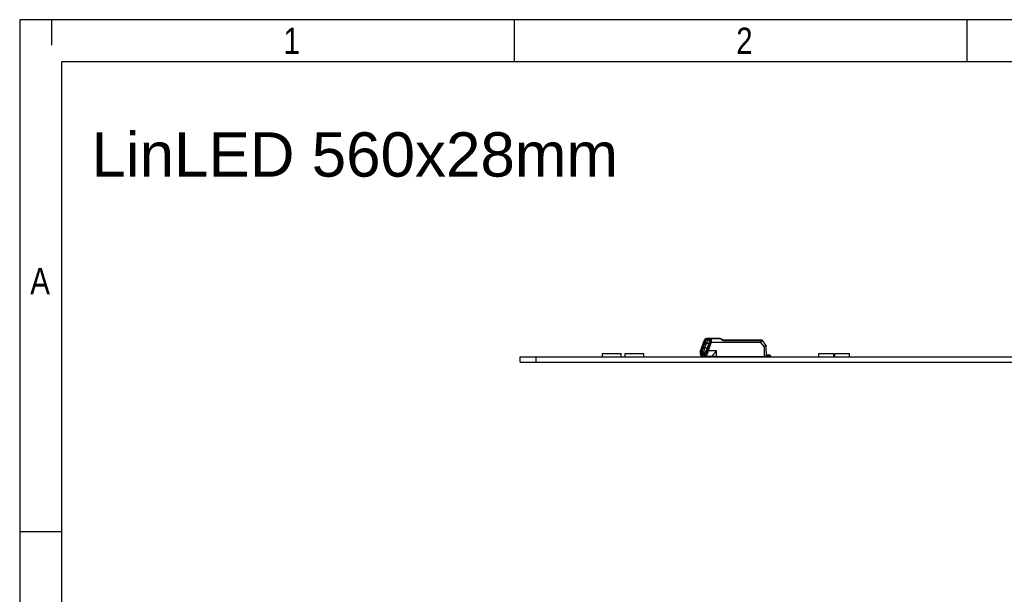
# Model space of a CAD drawing. Header units: millimetres. Extents: x 16 to 406, y 5 to 285.
# Tile 9 of 14: x 16 to 109, y 230 to 285. Entities that reach past the tile are written whole.
import ezdxf
from ezdxf.entities.mleader import LeaderData, LeaderLine
from ezdxf.math import Vec2, Vec3

# ---------------------------------------------------------------- set-up
doc = ezdxf.new("R2010")
doc.units = ezdxf.units.MM
for name, color, linetype in [('10', 7, 'Continuous'), ('Default', 7, 'Continuous'), ('LINLED_560X28MM_', 7, 'Continuous')]:
    doc.layers.add(name, color=color, linetype=linetype)
doc.styles.add('SEACAD_Arial', font='arial.ttf')

# ---------------------------------------------------------------- blocks, each defined once
blk = doc.blocks.new('_DOT')
at = {"color": 0}
blk.add_line((0, 0), (-1, 0), dxfattribs=at)
at = {"color": 0, "const_width": 0.333}
blk.add_lwpolyline([(-0.1665, 0, 1), (0.1665, 0, 1)], format="xyb", close=True, dxfattribs=at)
blk = doc.blocks.new('SE4')
at = {"layer": 'LINLED_560X28MM_', "color": 7, "linetype": 'Continuous'}
for p, q in [((80.46, 254.063), (80.18, 253.264)), ((80.245, 253.232), (80.525, 254.03)), ((80.559, 254.063), (80.279, 253.264)), ((80.284, 253.265), (80.564, 254.064)), ((80.572, 253.978), (80.415, 253.527)), ((80.548, 254.03), (80.525, 254.03)), ((80.526, 254.052), (80.556, 254.052)), ((80.722, 253.927), (80.565, 253.477)), ((80.572, 253.978), (80.722, 253.927)), ((80.722, 254.355), (80.667, 254.355)), ((80.686, 254.377), (80.785, 254.377)), ((80.695, 254.311), (81.109, 254.311)), ((80.982, 253.927), (80.722, 253.927)), ((80.903, 254.181), (80.768, 254.284)), ((81.017, 254.284), (80.768, 254.284)), ((81.199, 254.377), (80.785, 254.377)), ((81.068, 254.064), (80.792, 253.265)), ((80.843, 253.527), (81, 253.978)), ((81.047, 254.181), (80.903, 254.181)), ((81.047, 254.18), (80.903, 254.181)), ((81.188, 254.03), (80.912, 253.232)), ((81.017, 254.284), (81.04, 254.266)), ((81.187, 254.052), (85.867, 254.052)), ((81.188, 254.03), (85.868, 254.03)), ((81.199, 254.377), (81.47, 254.377)), ((81.983, 254.377), (81.199, 254.377)), ((82.002, 254.355), (81.217, 254.355)), ((81.47, 254.377), (81.884, 254.377)), ((85.916, 254.172), (82.313, 254.172)), ((85.889, 254.227), (82.315, 254.227)), ((85.857, 254.227), (85.851, 254.227)), ((86.19, 253.63), (85.868, 254.03)), ((85.956, 254.227), (85.889, 254.227)), ((86.336, 253.816), (86.035, 254.19)), ((70.897, 252.977), (72.647, 252.977)), ((70.897, 252.652), (70.897, 252.977)), ((72.647, 252.652), (72.647, 252.977)), ((73.047, 252.977), (74.797, 252.977)), ((73.047, 252.652), (73.047, 252.977)), ((74.797, 252.652), (74.797, 252.977)), ((80.348, 252.965), (80.238, 252.965)), ((80.245, 253.232), (80.268, 253.232)), ((80.326, 253.136), (80.245, 253.136)), ((80.471, 253.119), (80.325, 253.134)), ((80.602, 252.827), (80.327, 252.827)), ((80.348, 252.965), (80.497, 253.012)), ((80.413, 252.918), (80.556, 252.969)), ((80.413, 252.918), (80.515, 252.918)), ((80.565, 253.477), (80.415, 253.527)), ((80.549, 252.93), (80.515, 252.918)), ((80.556, 252.969), (80.583, 252.97)), ((80.556, 252.969), (80.583, 252.969)), ((80.825, 253.477), (80.565, 253.477)), ((80.69, 252.965), (80.581, 252.965)), ((80.742, 253.136), (80.661, 253.136)), ((80.859, 253.07), (80.85, 253.074)), ((81.68, 253.232), (80.912, 253.232)), ((81.682, 252.677), (81.68, 253.231)), ((86.191, 253.631), (86.198, 252.677)), ((86.412, 252.677), (86.402, 253.631)), ((91.397, 252.977), (92.797, 252.977)), ((91.397, 252.652), (91.397, 252.977)), ((92.797, 252.652), (92.797, 252.977)), ((92.897, 252.977), (94.297, 252.977)), ((92.897, 252.652), (92.897, 252.977)), ((94.297, 252.652), (94.297, 252.977)), ((63.097, 252.652), (64.597, 252.652)), ((63.097, 252.152), (63.097, 252.652)), ((63.097, 252.152), (64.597, 252.152)), ((64.597, 252.152), (64.597, 252.652)), ((64.597, 252.652), (341.097, 252.652)), ((64.597, 252.152), (341.097, 252.152)), ((80.304, 252.702), (80.304, 252.728)), ((80.304, 252.702), (80.319, 252.652)), ((80.404, 252.727), (80.323, 252.727)), ((80.363, 252.815), (80.567, 252.815)), ((80.404, 252.802), (80.57, 252.802)), ((80.404, 252.702), (80.404, 252.802)), ((80.404, 252.702), (80.419, 252.652)), ((80.558, 252.652), (80.572, 252.702)), ((80.572, 252.794), (80.572, 252.702)), ((80.651, 252.727), (80.651, 252.728)), ((80.651, 252.727), (81.201, 252.727)), ((80.663, 252.727), (80.697, 252.727)), ((80.697, 252.727), (81.247, 252.727)), ((81.186, 252.677), (81.201, 252.727)), ((81.307, 252.677), (81.186, 252.677)), ((81.307, 252.677), (81.307, 252.771)), ((81.682, 252.677), (81.307, 252.677)), ((81.378, 252.677), (81.37, 252.652)), ((81.682, 252.677), (86.198, 252.677)), ((81.776, 252.652), (81.752, 252.677)), ((81.825, 252.652), (81.825, 252.677)), ((82.219, 252.677), (82.221, 252.671)), ((85.573, 252.673), (85.579, 252.652)), ((86.412, 252.677), (86.198, 252.677)), ((86.748, 252.802), (86.411, 252.802)), ((86.412, 252.727), (86.748, 252.727)), ((86.748, 252.802), (86.812, 252.802)), ((86.748, 252.802), (86.748, 252.727)), ((86.812, 252.702), (86.797, 252.652)), ((86.812, 252.702), (86.812, 252.802))]:
    blk.add_line(p, q, dxfattribs=at)
for centre, radius, start, end in [((80.554, 254.03), 0.1, 157.85034, 160.68223), ((82.023, 253.421), 1.689, 151.63409, 157.52622), ((82.261, 253.444), 1.839, 154.64595, 160.6827), ((81.499, 253.708), 1.093, 144.95801, 151.85396), ((80.654, 254.03), 0.1, 157.85008, 160.68261), ((82.122, 253.421), 1.688, 151.75779, 157.52582), ((82.042, 253.451), 1.6, 151.69726, 157.50356), ((81.62, 253.749), 1.129, 147.54311, 154.706), ((80.686, 254.277), 0.1, 90, 144.6586), ((81.515, 253.739), 1, 145.06127, 151.8665), ((81.599, 253.708), 1.093, 144.95492, 151.85224), ((80.785, 254.277), 0.1, 90, 144.65559), ((79.85, 254.41), 1.267, 344.12972, 350.91395), ((81.108, 253.854), 0.213, 68.29837, 100.65328), ((80.484, 254.312), 0.625, 350.61852, 359.93694), ((81.179, 254.105), 0.131, 74.19317, 126.85943), ((81.204, 254.232), 0.123, 83.6987, 140.15934), ((79.831, 254.358), 1.39, 347.27172, 354.75166), ((80.533, 254.306), 0.686, 353.74756, 4.0849), ((81.978, 254.047), 0.33, 81.65369, 89.08572), ((81.992, 254.133), 0.222, 53.6662, 87.55121), ((81.977, 254.035), 0.342, 58.76549, 82.96804), ((78.839, 249.677), 5.68, 52.29702, 54.67592), ((79.431, 249.773), 5.307, 57.05304, 59.15363), ((85.533, 254.03), 0.335, 0.14771, 3.89071), ((85.904, 254.012), 0.16, 71.5135, 85.76535), ((85.957, 254.129), 0.0986, 38.54555, 82.65812), ((86.102, 253.628), 0.3, 0.62434, 38.83328), ((80.504, 253.032), 0.378, 165.68593, 194.27569), ((81.678, 252.736), 1.589, 160.56014, 165.82255), ((80.607, 252.997), 0.407, 169.664, 193.94777), ((82.245, 252.68), 2.075, 164.59605, 169.1742), ((80.603, 253.032), 0.378, 165.68759, 194.27933), ((80.601, 253.037), 0.37, 164.61712, 191.32125), ((81.777, 252.736), 1.589, 160.56049, 165.82426), ((80.632, 253.089), 0.31, 171.22268, 203.58653), ((81.823, 252.999), 1.504, 159.4101, 174.7463), ((80.641, 253.103), 0.17, 174.21852, 212.55021), ((81.851, 252.947), 1.391, 157.60472, 172.84013), ((83.107, 251.89), 2.745, 153.00774, 156.94951), ((78.999, 254.151), 1.947, 328.56359, 341.2857), ((81.558, 252.796), 0.885, 157.41822, 168.99684), ((80.941, 253.358), 0.299, 228.13752, 252.17077), ((80.717, 252.765), 0.505, 67.34033, 81.4108), ((82.366, 252.523), 1.603, 160.03228, 166.42071), ((79.02, 253.757), 1.963, 339.53224, 344.48819), ((81.076, 251.905), 1.03, 46.47602, 48.53504)]:
    blk.add_arc(centre, radius, start, end, dxfattribs=at)
for centre, major_axis, ratio, start_param, end_param in [((80.554, 254.03), (0.0944, -0.0331), 0.092139, 3.141642, 4.429942), ((80.554, 254.03), (0, 0.1), 0.292335, 1.341264, 1.562138), ((80.654, 254.03), (0.0944, -0.0331), 0.092164, 2.86203, 3.141593), ((80.686, 254.277), (0, -0.1), 0.292335, 3.14141, 3.820984), ((80.785, 254.277), (0, 0.1), 0.956294, 0.000004, 1.221713), ((81.158, 254.03), (-0.0945, 0.0327), 0.107848, 4.435259, 6.003154), ((81.199, 254.277), (0, 0.1), 0.956296, 0.000022, 1.221741), ((81.158, 254.03), (0, 0.1), 0.292408, 4.721104, 4.941966), ((81.199, 254.277), (0, -0.1), 0.292408, 2.461947, 3.141595), ((81.983, 254.277), (0, 0.1), 0.292408, 5.603524, 6.283185), ((85.889, 254.127), (0, -0.1), 0.292408, 2.03136, 3.141712), ((86.102, 253.628), (-0.234, -0.188), 0.181559, 1.808427, 3.141593), ((80.235, 253.101), (0.097, -0.0244), 0.378954, 3.141301, 4.518679), ((80.235, 252.965), (0.0969, 0.0246), 0.627582, 3.137952, 4.327468), ((80.323, 253.227), (0, 0.5), 0.292335, 2.28664, 3.141593), ((80.334, 252.965), (0.0969, 0.0246), 0.627568, 2.75655, 3.141415), ((80.334, 253.101), (0.097, -0.0244), 0.378971, 2.84016, 3.174564), ((80.327, 253.227), (0, 0.4), 0.292408, 2.286167, 3.141593), ((80.415, 253.261), (-0.161, -0.421), 0.275588, 4.808181, 5.117815), ((80.422, 252.827), (0, -0.1), 0.956294, 4.712389, 6.090585), ((80.413, 253.477), (0, -0.559), 0.292408, 5.872083, 6.283185), ((80.556, 253.477), (0, 0.508), 0.292408, 2.730631, 3.141593), ((80.515, 253.477), (0, 0.559), 0.292408, 3.141593, 3.552781), ((80.602, 253.227), (0, -0.4), 0.292408, 0, 0.855171), ((80.697, 252.827), (0, 0.1), 0.956294, 1.570796, 3.141593), ((80.786, 252.965), (-0.0969, 0.0246), 0.627568, 0.385171, 1.955813), ((80.697, 253.227), (0, -0.5), 0.292408, 0, 0.854959), ((80.66, 253.261), (-0.16, -0.421), 0.274595, 1.373436, 1.683546), ((86.102, 253.628), (-0.3, -0.003), 0.005793, 3.141593, 4.412831), ((80.405, 252.602), (0.1, -0.1), 0.739991, 2.504528, 3.14803), ((80.458, 252.827), (0.0059, 0.0998), 0.956003, 1.752946, 2.609907), ((80.662, 252.827), (0.0059, -0.0998), 0.956003, 4.780895, 6.226363), ((80.615, 252.602), (0.1, 0.1), 0.739932, 0.637026, 1.280527), ((81.247, 253.227), (0, 0.5), 0.292408, 3.141593, 3.561836), ((82.122, 252.952), (0, -0.3), 0.956294, 0, 0.354238), ((85.579, 252.952), (0, -0.3), 0.956316, 5.872047, 6.283185), ((85.678, 252.952), (0, -0.3), 0.956294, 5.872047, 6.283185), ((85.905, 252.952), (-0.241, -0.241), 0.739932, 0.225888, 0.637026), ((86.711, 252.602), (-0.1, -0.1), 0.739932, 3.135118, 3.778619)]:
    blk.add_ellipse(centre, major_axis=major_axis, ratio=ratio, start_param=start_param, end_param=end_param, dxfattribs=at)
for points, knots in [([(80.526, 254.052), (80.503, 254.059), (80.484, 254.064), (80.466, 254.068), (80.462, 254.068), (80.461, 254.067)], [0, 0, 0, 0, 0.5, 0.5, 0.8127665, 0.8127665, 0.8127665, 0.8127665]), ([(80.768, 254.284), (80.745, 254.282), (80.708, 254.249), (80.635, 254.133), (80.598, 254.052), (80.572, 253.978)], [0, 0, 0, 0, 0.5, 0.5, 1, 1, 1, 1]), ([(80.604, 254.335), (80.607, 254.34), (80.612, 254.344), (80.63, 254.355), (80.648, 254.358), (80.667, 254.355)], [0.2821003, 0.2821003, 0.2821003, 0.2821003, 0.5, 0.5, 1, 1, 1, 1]), ([(80.722, 253.927), (80.749, 253.989), (80.784, 254.056), (80.851, 254.152), (80.884, 254.18), (80.903, 254.181)], [0, 0, 0, 0, 0.5, 0.5, 1, 1, 1, 1]), ([(81, 253.978), (81.004, 253.989), (81.026, 254.058), (81.057, 254.188), (81.046, 254.271), (81.025, 254.284), (81.017, 254.284)], [0, 0, 0, 0, 0.069566, 0.445919, 0.822271, 1, 1, 1, 1]), ([(82.124, 254.312), (82.132, 254.32), (82.139, 254.326), (82.149, 254.329), (82.153, 254.329), (82.155, 254.327)], [0, 0, 0, 0, 0.5, 0.5, 0.8676223, 0.8676223, 0.8676223, 0.8676223]), ([(82.313, 254.172), (82.314, 254.177), (82.317, 254.189), (82.319, 254.204), (82.319, 254.216), (82.318, 254.224), (82.317, 254.226), (82.317, 254.226)], [0, 0, 0, 0, 0.1807483, 0.3684267, 0.5597184, 0.7781269, 0.890961, 0.890961, 0.890961, 0.890961]), ([(85.916, 254.172), (85.917, 254.156), (85.918, 254.131), (85.913, 254.098), (85.905, 254.079), (85.895, 254.064), (85.882, 254.055), (85.871, 254.053), (85.867, 254.052)], [0, 0, 0, 0, 0.331887, 0.547385, 0.68799, 0.770997, 0.917867, 1, 1, 1, 1]), ([(85.868, 254.03), (85.881, 254.036), (85.907, 254.046), (85.944, 254.092), (85.95, 254.134), (85.955, 254.164)], [0, 0, 0, 0, 0.236241, 0.457659, 1, 1, 1, 1]), ([(85.889, 254.227), (85.903, 254.227), (85.917, 254.221), (85.941, 254.198), (85.95, 254.181), (85.955, 254.164)], [0, 0, 0, 0, 0.5, 0.5, 1, 1, 1, 1]), ([(85.955, 254.164), (85.963, 254.166), (85.98, 254.17), (86, 254.176), (86.016, 254.18), (86.027, 254.184), (86.033, 254.187), (86.036, 254.189), (86.035, 254.19), (86.034, 254.191), (86.034, 254.191)], [0, 0, 0, 0, 0.1354035, 0.2650176, 0.3888075, 0.5066678, 0.618456, 0.7239035, 0.8227797, 0.8252693, 0.8252693, 0.8252693, 0.8252693]), ([(80.138, 252.94), (80.139, 252.936), (80.141, 252.926), (80.147, 252.908), (80.154, 252.886), (80.162, 252.865), (80.17, 252.845), (80.18, 252.825), (80.191, 252.807), (80.202, 252.792), (80.213, 252.779), (80.224, 252.768), (80.236, 252.758), (80.248, 252.749), (80.26, 252.742), (80.274, 252.736), (80.288, 252.731), (80.303, 252.728), (80.315, 252.727), (80.321, 252.727), (80.323, 252.727)], [0, 0, 0, 0, 0.029314, 0.099004, 0.169678, 0.241875, 0.315878, 0.391784, 0.468967, 0.533771, 0.593511, 0.648793, 0.70053, 0.749574, 0.796626, 0.842243, 0.891769, 0.939839, 0.986751, 1, 1, 1, 1]), ([(80.18, 253.264), (80.179, 253.262), (80.183, 253.259), (80.201, 253.249), (80.221, 253.24), (80.245, 253.232)], [0.1791197, 0.1791197, 0.1791197, 0.1791197, 0.5, 0.5, 1, 1, 1, 1]), ([(80.237, 252.94), (80.238, 252.936), (80.241, 252.926), (80.246, 252.908), (80.253, 252.886), (80.261, 252.865), (80.27, 252.845), (80.28, 252.825), (80.29, 252.807), (80.301, 252.792), (80.312, 252.779), (80.324, 252.768), (80.335, 252.758), (80.347, 252.749), (80.36, 252.742), (80.373, 252.736), (80.388, 252.731), (80.398, 252.729), (80.404, 252.728), (80.404, 252.728)], [0, 0, 0, 0, 0.029315, 0.099006, 0.1696807, 0.2418782, 0.3158804, 0.3917848, 0.4689643, 0.5337661, 0.5935071, 0.6487907, 0.7005317, 0.7495795, 0.7966356, 0.8422565, 0.891786, 0.9398604, 0.9429978, 0.9429978, 0.9429978, 0.9429978]), ([(81.68, 253.231), (81.679, 253.23), (81.679, 253.23), (81.678, 253.229), (81.64, 253.178), (81.6, 253.126), (81.559, 253.075), (81.516, 253.023), (81.472, 252.971), (81.432, 252.923), (81.403, 252.889), (81.375, 252.857), (81.351, 252.829), (81.333, 252.806), (81.317, 252.786), (81.307, 252.771)], [0, 0, 0, 0, 0.003654, 0.003654, 0.003654, 0.299054, 0.299054, 0.299054, 0.607023, 0.607023, 0.607023, 0.826101, 0.826101, 0.826101, 1, 1, 1, 1])]:
    blk.add_open_spline(points, degree=3, knots=knots, dxfattribs=at)
for points, degree in [([(80.599, 254.231), (80.571, 254.238), (80.545, 254.234), (80.537, 254.222)], 3), ([(80.635, 254.224), (80.633, 254.22), (80.632, 254.215), (80.633, 254.21)], 3), ([(80.695, 254.311), (80.696, 254.32), (80.699, 254.328), (80.704, 254.335)], 3), ([(82.236, 252.677), (82.229, 252.674), (82.221, 252.671)], 2)]:
    blk.add_open_spline(points, degree=degree, dxfattribs=at)

msp = doc.modelspace()

# ---------------------------------------------------------------- linework, layer by layer
at = {"layer": '10', "color": 7, "linetype": 'Continuous'}
for p, q in [((18.6664, 284.5775), (18.6664, 282.156)), ((62.5552, 280.5775), (62.5552, 284.5775)), ((105.4441, 280.5775), (105.4441, 284.5775)), ((405.6664, 280.5775), (19.6664, 280.5775)), ((19.6664, 13.5775), (19.6664, 280.5775)), ((19.6664, 236.0775), (15.6664, 236.0775))]:
    msp.add_line(p, q, dxfattribs=at)
msp.add_lwpolyline([(405.6664, 13.5775), (405.6664, 284.5775), (15.6664, 284.5775), (15.6664, 13.5775), (405.6664, 13.5775)], dxfattribs=at)

# ---------------------------------------------------------------- block references
at = {"layer": 'Default'}
msp.add_blockref('SE4', (0, 0), dxfattribs=at)

# ---------------------------------------------------------------- texts
at = {"layer": '10', "char_height": 2.5, "attachment_point": 1, "style": 'SEACAD_Arial'}
for s, insert, width in [('{\\farial rounded mt|b0||i0||c0|p34;\\C7;\\H2.50000002;\\W0.8;1}', (40.6664, 283.8275), 1.521749), ('{\\farial rounded mt|b0||i0||c0|p34;\\C7;\\H2.50000002;\\W0.8;2}', (83.5552, 283.8275), 1.521749), ('{\\farial rounded mt|b0||i0||c0|p34;\\C7;\\H2.50000002;\\W0.8;A}', (16.6664, 261.0775), 1.793488)]:
    msp.add_mtext(s, dxfattribs=dict(at, insert=insert, width=width))

# ---------------------------------------------------------------- leaders
at = {"layer": 'Default', "color": 7, "linetype": 'Continuous'}
ml = msp.add_multileader_mtext('Standard', dxfattribs=at)
ml.set_content('{\\pxsm0.9;\\fArial|b0||i0||c0|p34;\\W1.;LinLED 560x28mm\\P}', color=256)
ml.set_leader_properties()
ml.set_arrow_properties(name='DOT')
ml.build(insert=Vec2(0, 0))
ml.multileader.update_dxf_attribs({"leader_type": 0, "dogleg_length": 0, "arrow_head_size": 4.2})
ctx = ml.context
ctx.base_point, ctx.char_height, ctx.arrow_head_size, ctx.landing_gap_size = Vec3(20.4646, 271.7778), 4.2, 4.2, 1.47
ctx.mtext.insert = Vec3(22.4646, 273.9135)

doc.saveas('drawing.dxf')
